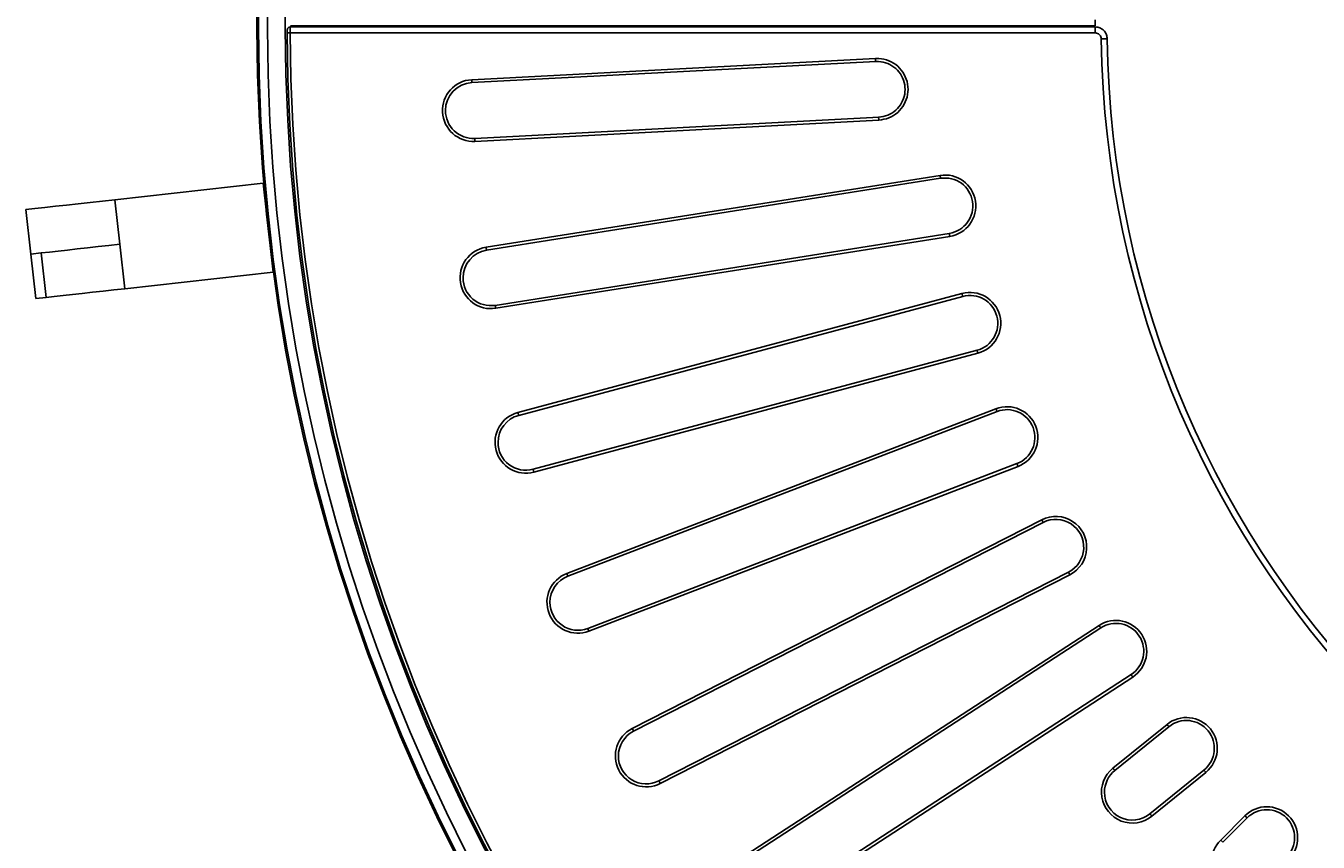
# Model space of a CAD drawing. Header units: millimetres. Extents: x 112 to 1517, y 60 to 1649.
# Tile 3 of 18: x 112 to 545, y 477 to 750. Entities that reach past the tile are written whole.
import ezdxf

# ---------------------------------------------------------------- set-up
doc = ezdxf.new("R2010")
doc.units = ezdxf.units.MM
doc.layers.add('FORMAT', color=7, linetype='Continuous')
doc.styles.add('SLDTEXTSTYLE0', font='TXT', dxfattribs={"width": 0.605})
doc.dimstyles.new('SLDDIMSTYLE1', dxfattribs={"dimtxt": 2.568319, "dimasz": 2, "dimexe": 0, "dimexo": 0.0625, "dimgap": 0.64208, "dimtad": 0, "dimtih": 1, "dimtoh": 1, "dimdec": 0, "dimrnd": 1e-09, "dimzin": 12, "dimdsep": 46, "dimtxsty": 'SLDTEXTSTYLE0', "dimsah": 1, "dimcen": 0, "dimadec": 0, "dimazin": 3, "dimtfac": 1, "dimtofl": 0, "dimtmove": 0, "dimatfit": 3, "dimfxl": 1, "dimfrac": 2, "dimtolj": 1, "dimtzin": 12, "dimarcsym": 0})
doc.dimstyles.new('SLDDIMSTYLE2', dxfattribs={"dimtxt": 2.568319, "dimasz": 2, "dimexe": 0, "dimexo": 0.0625, "dimgap": 0.64208, "dimtad": 0, "dimtih": 1, "dimtoh": 1, "dimrnd": 1e-09, "dimzin": 12, "dimdsep": 46, "dimtxsty": 'SLDTEXTSTYLE0', "dimsah": 1, "dimcen": 0, "dimadec": 0, "dimazin": 3, "dimtfac": 1, "dimtofl": 0, "dimtmove": 0, "dimatfit": 3, "dimfxl": 1, "dimfrac": 2, "dimtolj": 1, "dimtzin": 12, "dimarcsym": 0})

# ---------------------------------------------------------------- blocks, each defined once
blk = doc.blocks.new('_D_1')
at = {"layer": 'FORMAT'}
for p, q in [((1126.95, 1252.49), (1177.73, 1330.38)), ((1177.73, 1330.38), (1200.55, 1330.38))]:
    blk.add_line(p, q, dxfattribs=at)
blk.add_solid([(1126.95, 1252.49), (1128.88, 1253.62), (1127.2, 1254.71)], dxfattribs=at)
at = {"layer": 'FORMAT', "char_height": 2.646, "attachment_point": 1, "style": 'SLDTEXTSTYLE0'}
for s, insert in [('Grille', (1180.73, 1333.79)), ('%%c', (1188.96, 1333.79)), ('1200', (1192.71, 1333.79))]:
    blk.add_mtext(s, dxfattribs=dict(at, insert=insert))
blk = doc.blocks.new('_D_2')
at = {"layer": 'FORMAT'}
for p, q in [((1247.06, 1164.22), (1322.35, 1233.87)), ((1322.35, 1233.87), (1346.54, 1233.87))]:
    blk.add_line(p, q, dxfattribs=at)
blk.add_solid([(1247.06, 1164.22), (1249.21, 1164.84), (1247.85, 1166.31)], dxfattribs=at)
at = {"layer": 'FORMAT', "char_height": 2.646, "attachment_point": 1, "style": 'SLDTEXTSTYLE0'}
for s, insert in [('Cadre', (1325.35, 1237.28)), ('%%c', (1334.95, 1237.28)), ('1220', (1338.7, 1237.28))]:
    blk.add_mtext(s, dxfattribs=dict(at, insert=insert))

msp = doc.modelspace()

# ---------------------------------------------------------------- linework, layer by layer
at = {"color": 7, "linetype": 'Continuous', "lineweight": 25}
for p, q in [((200.481, 750.146), (470.152, 750.146)), ((470.152, 749.781), (200.481, 749.781)), ((200.488, 749.773), (200.481, 749.761)), ((224.301, 749.781), (224.301, 750.146)), ((470.152, 747.781), (200.396, 747.781)), ((261.247, 732.121), (396.529, 739.211)), ((261.299, 731.122), (396.581, 738.212)), ((397.691, 719.562), (262.277, 712.465)), ((397.611, 718.556), (262.329, 711.467)), ((141.686, 691.925), (191.38, 697.451)), ((194.696, 667.635), (191.38, 697.451)), ((266.06, 675.977), (418.164, 700.068)), ((266.216, 674.989), (418.32, 699.08)), ((113.528, 673.701), (111.87, 688.609)), ((143.344, 677.017), (141.686, 691.925)), ((421.243, 680.627), (269.139, 656.536)), ((145.002, 662.109), (143.344, 677.017)), ((421.399, 679.64), (269.295, 655.549)), ((117.057, 674.094), (113.528, 673.701)), ((113.528, 673.701), (115.186, 658.793)), ((118.714, 659.186), (117.057, 674.094)), ((145.002, 662.109), (194.696, 667.635)), ((115.186, 658.793), (118.714, 659.186)), ((276.714, 620.643), (425.467, 660.501)), ((276.973, 619.677), (425.726, 659.535)), ((430.561, 641.489), (281.809, 601.631)), ((430.82, 640.523), (282.068, 600.665)), ((293.095, 566.726), (436.866, 621.915)), ((293.453, 565.793), (437.225, 620.982)), ((443.92, 603.54), (300.149, 548.351)), ((444.278, 602.606), (300.507, 547.418)), ((315.021, 514.817), (452.236, 584.732)), ((315.475, 513.926), (452.69, 583.841)), ((461.172, 567.195), (323.957, 497.28)), ((461.626, 566.304), (324.411, 496.389)), ((342.254, 465.485), (471.409, 549.359)), ((342.799, 464.646), (471.954, 548.52)), ((482.129, 532.852), (352.974, 448.977)), ((482.674, 532.013), (353.518, 448.139)), ((476.054, 501.511), (494.174, 516.184)), ((476.684, 500.734), (494.804, 515.407)), ((506.561, 500.888), (488.441, 486.214)), ((507.19, 500.11), (489.07, 485.437)), ((512.169, 477.456), (520.282, 485.57)), ((512.876, 476.749), (520.99, 484.863))]:
    msp.add_line(p, q, dxfattribs=at)
at = {"color": 8, "linetype": 'Continuous', "lineweight": 25}
for p, q in [((221.301, 749.781), (221.301, 750.146)), ((470.152, 752.146), (470.152, 750.146)), ((470.152, 747.781), (470.152, 749.781)), ((512.876, 476.749), (512.169, 477.456))]:
    msp.add_line(p, q, dxfattribs=at)
at = {"color": 7, "linetype": 'Continuous', "lineweight": 25, "flags": 128}
for points in [[(199.4, 747.777), (199.403, 747.777), (199.449, 747.777), (199.535, 747.778), (199.659, 747.778), (199.813, 747.779), (199.993, 747.779), (200.19, 747.78), (200.396, 747.781)], [(472.144, 745.814), (472.556, 745.819), (472.95, 745.824), (473.309, 745.829), (473.619, 745.833), (473.865, 745.836), (474.038, 745.838), (474.13, 745.839), (474.137, 745.839)], [(111.87, 688.609), (114.929, 688.95), (118.248, 689.319), (121.795, 689.713), (125.536, 690.129), (129.434, 690.563), (133.451, 691.009), (137.549, 691.465), (141.686, 691.925)], [(117.057, 674.094), (119.753, 674.394), (122.68, 674.719), (125.807, 675.067), (129.105, 675.434), (132.542, 675.816), (136.084, 676.21), (139.696, 676.611), (143.344, 677.017)], [(118.714, 659.186), (121.411, 659.485), (124.337, 659.811), (127.465, 660.159), (130.763, 660.525), (134.2, 660.908), (137.741, 661.301), (141.354, 661.703), (145.002, 662.109)]]:
    msp.add_lwpolyline(points, dxfattribs=at)
at = {"color": 8, "linetype": 'Continuous', "lineweight": 25, "flags": 128}
for points in [[(396.581, 738.212), (396.581, 738.219), (396.578, 738.265), (396.574, 738.351), (396.567, 738.474), (396.559, 738.629), (396.55, 738.808), (396.54, 739.005), (396.529, 739.211)], [(261.299, 731.122), (261.299, 731.129), (261.297, 731.175), (261.292, 731.262), (261.286, 731.385), (261.277, 731.539), (261.268, 731.719), (261.258, 731.915), (261.247, 732.121)], [(262.329, 711.467), (262.319, 711.672), (262.308, 711.869), (262.299, 712.048), (262.291, 712.203), (262.284, 712.326), (262.28, 712.412), (262.278, 712.458), (262.277, 712.465)], [(418.164, 700.068), (418.196, 699.864), (418.227, 699.67), (418.255, 699.492), (418.279, 699.339), (418.298, 699.218), (418.312, 699.132), (418.319, 699.087), (418.32, 699.08)], [(421.399, 679.64), (421.367, 679.843), (421.336, 680.037), (421.308, 680.215), (421.284, 680.368), (421.264, 680.49), (421.251, 680.575), (421.244, 680.62), (421.243, 680.627)], [(266.216, 674.989), (266.215, 674.996), (266.208, 675.041), (266.194, 675.127), (266.175, 675.248), (266.151, 675.401), (266.123, 675.579), (266.092, 675.773), (266.06, 675.977)], [(425.467, 660.501), (425.52, 660.303), (425.571, 660.112), (425.618, 659.939), (425.658, 659.789), (425.69, 659.67), (425.712, 659.587), (425.724, 659.542), (425.726, 659.535)], [(269.139, 656.536), (269.14, 656.529), (269.147, 656.484), (269.16, 656.399), (269.18, 656.277), (269.204, 656.124), (269.232, 655.946), (269.263, 655.752), (269.295, 655.549)], [(430.82, 640.523), (430.767, 640.722), (430.716, 640.912), (430.669, 641.086), (430.629, 641.236), (430.597, 641.355), (430.575, 641.438), (430.563, 641.482), (430.561, 641.489)], [(276.973, 619.677), (276.971, 619.684), (276.96, 619.728), (276.937, 619.812), (276.905, 619.931), (276.865, 620.08), (276.819, 620.254), (276.768, 620.444), (276.714, 620.643)], [(436.866, 621.915), (436.94, 621.723), (437.011, 621.539), (437.075, 621.371), (437.131, 621.227), (437.175, 621.112), (437.206, 621.031), (437.222, 620.988), (437.225, 620.982)], [(444.278, 602.606), (444.205, 602.798), (444.134, 602.982), (444.07, 603.15), (444.014, 603.295), (443.97, 603.41), (443.939, 603.49), (443.923, 603.533), (443.92, 603.54)], [(281.809, 601.631), (281.811, 601.624), (281.822, 601.58), (281.845, 601.496), (281.877, 601.377), (281.917, 601.228), (281.963, 601.054), (282.014, 600.864), (282.068, 600.665)], [(452.236, 584.732), (452.33, 584.549), (452.419, 584.373), (452.501, 584.213), (452.571, 584.075), (452.627, 583.965), (452.666, 583.888), (452.687, 583.847), (452.69, 583.841)], [(461.626, 566.304), (461.533, 566.487), (461.443, 566.662), (461.362, 566.823), (461.291, 566.96), (461.236, 567.07), (461.196, 567.147), (461.175, 567.188), (461.172, 567.195)], [(293.453, 565.793), (293.451, 565.8), (293.434, 565.842), (293.403, 565.923), (293.359, 566.038), (293.304, 566.183), (293.239, 566.35), (293.169, 566.534), (293.095, 566.726)], [(300.149, 548.351), (300.151, 548.344), (300.168, 548.302), (300.199, 548.221), (300.243, 548.106), (300.298, 547.961), (300.363, 547.794), (300.433, 547.61), (300.507, 547.418)], [(471.409, 549.359), (471.521, 549.186), (471.629, 549.021), (471.726, 548.87), (471.811, 548.741), (471.878, 548.637), (471.925, 548.565), (471.95, 548.526), (471.954, 548.52)], [(482.674, 532.013), (482.562, 532.186), (482.454, 532.351), (482.356, 532.502), (482.272, 532.631), (482.205, 532.735), (482.158, 532.807), (482.133, 532.846), (482.129, 532.852)], [(494.174, 516.184), (494.304, 516.024), (494.428, 515.871), (494.541, 515.731), (494.638, 515.611), (494.716, 515.515), (494.77, 515.448), (494.799, 515.412), (494.804, 515.407)], [(315.475, 513.926), (315.472, 513.933), (315.451, 513.974), (315.412, 514.051), (315.356, 514.16), (315.286, 514.298), (315.204, 514.458), (315.115, 514.634), (315.021, 514.817)], [(476.684, 500.734), (476.679, 500.739), (476.65, 500.775), (476.596, 500.842), (476.518, 500.938), (476.421, 501.058), (476.308, 501.198), (476.184, 501.351), (476.054, 501.511)], [(507.19, 500.11), (507.061, 500.27), (506.937, 500.423), (506.824, 500.563), (506.726, 500.683), (506.649, 500.779), (506.594, 500.846), (506.565, 500.882), (506.561, 500.888)], [(323.957, 497.28), (323.96, 497.274), (323.981, 497.233), (324.021, 497.156), (324.076, 497.046), (324.147, 496.908), (324.228, 496.748), (324.318, 496.572), (324.411, 496.389)], [(488.441, 486.214), (488.446, 486.209), (488.475, 486.173), (488.529, 486.106), (488.606, 486.01), (488.704, 485.89), (488.817, 485.75), (488.941, 485.597), (489.07, 485.437)], [(520.282, 485.57), (520.428, 485.425), (520.567, 485.285), (520.694, 485.158), (520.804, 485.049), (520.891, 484.962), (520.952, 484.901), (520.984, 484.868), (520.99, 484.863)]]:
    msp.add_lwpolyline(points, dxfattribs=at)
at = {"color": 7, "linetype": 'Continuous', "lineweight": 25}
for centre, radius, start, end in [((799.301, 749.964), 610, 90.093928, 89.906072), ((799.301, 749.964), 609.5, 90.094005, 89.905995), ((799.301, 749.964), 606.5, 90.09447, 89.90553), ((799.301, 749.964), 600.5, 90.095413, 89.904587), ((799.301, 749.964), 599.905, 180.208805, 269.791195), ((799.301, 749.964), 598.909, 180.208805, 269.791195), ((799.301, 749.964), 327.183, 180.72672, 269.27328), ((799.301, 749.964), 325.183, 180.72672, 269.27328), ((261.788, 721.794), 10.341, 93, 273), ((261.788, 721.794), 9.341, 93, 180), ((261.788, 721.794), 9.341, 180, 273), ((419.781, 689.854), 10.341, 279, 99), ((419.781, 689.854), 9.345, 279, 99), ((267.677, 665.763), 10.341, 99, 279), ((267.677, 665.763), 9.341, 99, 180), ((267.677, 665.763), 9.341, 180, 279), ((428.144, 650.512), 10.341, 285, 105), ((428.144, 650.512), 9.345, 285, 105), ((279.391, 610.654), 10.341, 105, 285), ((279.391, 610.654), 9.341, 105, 180), ((440.572, 612.261), 10.341, 291, 111), ((440.572, 612.261), 9.345, 291, 111), ((279.391, 610.654), 9.341, 180, 285), ((456.931, 575.518), 10.341, 297, 117), ((456.931, 575.518), 9.345, 297, 117), ((296.801, 557.072), 10.341, 111, 291), ((296.801, 557.072), 9.341, 111, 180), ((296.801, 557.072), 9.341, 180, 291), ((477.041, 540.686), 10.341, 303, 123), ((477.041, 540.686), 9.345, 303, 123), ((500.682, 508.147), 10.341, 309, 129), ((500.682, 508.147), 9.345, 309, 129), ((319.716, 505.603), 10.341, 117, 297), ((319.716, 505.603), 9.341, 117, 180), ((319.716, 505.603), 9.341, 180, 297), ((482.562, 493.474), 10.341, 129, 309), ((482.562, 493.474), 9.341, 129, 180), ((482.562, 493.474), 9.341, 180, 309), ((527.595, 478.258), 10.341, 315, 135), ((527.595, 478.258), 9.345, 315, 135), ((519.481, 470.144), 10.341, 135, 315)]:
    msp.add_arc(centre, radius, start, end, dxfattribs=at)
for points, knots in [([(200.479, 749.773), (200.363, 749.765), (200.145, 749.749), (199.877, 749.595), (199.689, 749.413), (199.569, 749.224), (199.501, 749.048), (199.459, 748.878), (199.426, 748.651), (199.403, 748.304), (199.394, 747.892), (199.397, 747.654), (199.399, 747.561)], [0, 0, 0, 0, 0.1124069, 0.2118645, 0.2958202, 0.3695249, 0.4350832, 0.4977301, 0.5964488, 0.7674841, 0.9084749, 1, 1, 1, 1]), ([(470.152, 749.773), (470.429, 749.755), (471.15, 749.708), (472.257, 749.251), (473.279, 748.365), (473.983, 747.181), (474.085, 746.286), (474.137, 745.839)], [0, 0, 0, 0, 0.13456759, 0.35020969, 0.56639206, 0.78337174, 1, 1, 1, 1]), ([(472.144, 745.814), (472.119, 746.038), (472.07, 746.486), (471.719, 747.08), (471.207, 747.523), (470.653, 747.75), (470.291, 747.772), (470.152, 747.781)], [0, 0, 0, 0, 0.2168177, 0.4336713, 0.6496515, 0.8652707, 1, 1, 1, 1]), ([(396.529, 739.211), (396.892, 739.218), (398.414, 739.248), (401.086, 738.622), (404.084, 736.752), (406.294, 733.985), (407.462, 730.647), (407.46, 727.111), (406.288, 723.769), (404.076, 721.024), (401.078, 719.082), (398.767, 718.731), (397.611, 718.556)], [0, 0, 0, 0, 0.0336939, 0.1411683, 0.2485968, 0.3559151, 0.4632617, 0.5705094, 0.6778645, 0.785231, 0.8926186, 1, 1, 1, 1]), ([(397.559, 719.551), (397.559, 719.551), (398.603, 719.616), (400.693, 720.067), (403.403, 721.767), (405.405, 724.262), (406.465, 727.28), (406.467, 730.478), (405.41, 733.496), (403.411, 735.996), (400.7, 737.691), (398.286, 738.237), (396.909, 738.231), (396.581, 738.216), (396.581, 738.216)], [0, 0, 0, 0, 0.000002, 0.1073613, 0.2147368, 0.3221082, 0.4294702, 0.5367404, 0.6441032, 0.7514387, 0.8588714, 0.9663246, 0.999998, 1, 1, 1, 1]), ([(397.611, 718.556), (397.608, 718.625), (397.6, 718.763), (397.59, 718.961), (397.581, 719.142), (397.572, 719.298), (397.566, 719.422), (397.561, 719.508), (397.559, 719.557), (397.559, 719.553), (397.559, 719.551)], [0, 0, 0, 0, 0.1249993, 0.2499992, 0.3749995, 0.5000001, 0.6249995, 0.7499998, 0.8749999, 1, 1, 1, 1])]:
    msp.add_open_spline(points, degree=3, knots=knots, dxfattribs=at)
at = {"color": 8, "linetype": 'Continuous', "lineweight": 25}
msp.add_open_spline([(200.481, 749.761), (200.474, 749.759), (200.458, 749.754), (200.433, 749.501), (200.412, 749.052), (200.398, 748.453), (200.396, 748.005), (200.396, 747.781)], degree=3, knots=[0, 0, 0, 0, 0.1437491, 0.3583009, 0.5722576, 0.7860647, 1, 1, 1, 1], dxfattribs=at)

# ---------------------------------------------------------------- dimensions: what is measured, and where the dimension line sits
at = {"layer": 'FORMAT'}
for p1, p2, text, dimstyle, picture, middle in [((471.654, 247.436), (1126.947, 1252.491), 'Grille<>', 'SLDDIMSTYLE1', '_D_1', (1190.637, 1332.515)), ((351.538, 335.707), (1247.063, 1164.22), 'Cadre<>', 'SLDDIMSTYLE2', '_D_2', (1335.945, 1236.012))]:
    dim = msp.add_diameter_dim_2p(p1=p1, p2=p2, text=text, dimstyle=dimstyle, dxfattribs=at)
    dim.commit()
    dim.dimension.update_dxf_attribs({"geometry": picture, "text_midpoint": middle, "dimtype": 163})

doc.saveas('drawing.dxf')
